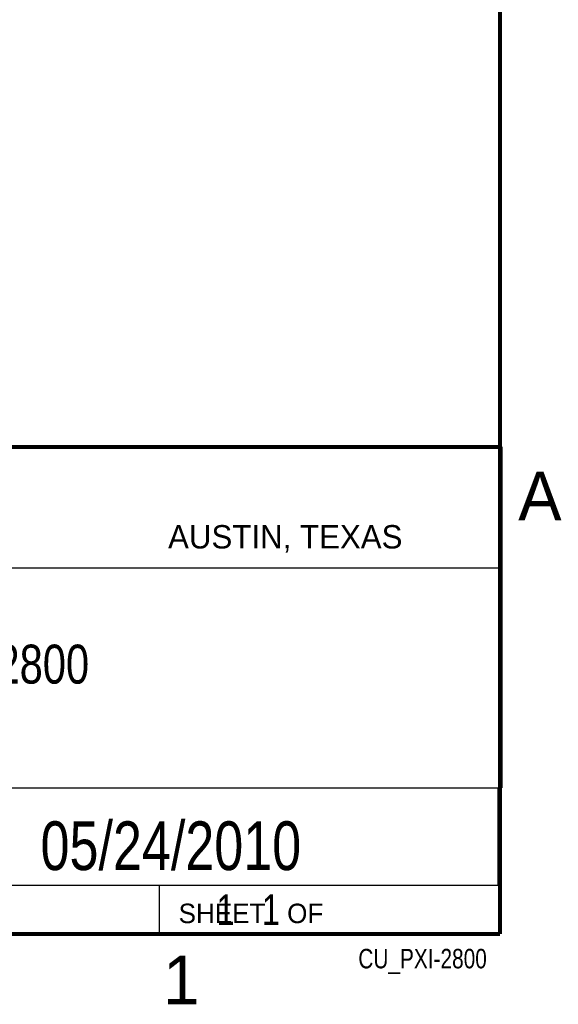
# Model space of a CAD drawing. Header units: inches. Extents: x 0 to 34, y 0 to 22.
# Tile 44 of 46: x 31 to 33.8, y 0.1 to 5.2. Entities that reach past the tile are written whole.
import ezdxf
from ezdxf.enums import TextEntityAlignment as Align

# ---------------------------------------------------------------- set-up
doc = ezdxf.new("R2010")
doc.units = ezdxf.units.IN
doc.header["$LTSCALE"] = 1.87
doc.header["$MEASUREMENT"] = 0
doc.layers.get('0').update_dxf_attribs({"linetype": 'CONTINUOUS'})
doc.styles.get("Standard").update_dxf_attribs({"font": 'txt', "width": 0.8})

msp = doc.modelspace()

# ---------------------------------------------------------------- linework, layer by layer
at = {"color": 2, "linetype": 'CONTINUOUS'}
for p, q in [((28.3793, 3.0003), (33.5093, 3.0003)), ((33.5093, 3.0003), (33.5093, 1.2503)), ((28.7231, 2.38), (33.5, 2.38)), ((28.3793, 1.2503), (33.5093, 1.2503)), ((30.13, 1.2499), (33.49, 1.2499)), ((33.49, 1.2499), (33.49, 0.7499)), ((28.38, 0.75), (33.5, 0.75)), ((30.13, 0.7499), (33.49, 0.7499)), ((31.75, 0.75), (33.5, 0.75)), ((31.75, 0.75), (31.75, 0.5)), ((33.5, 0.75), (33.5, 0.5)), ((31.75, 0.5), (33.5, 0.5)), ((32.4953, 0.5017), (33.4953, 0.5017)), ((32.4953, 0.5017), (32.4953, 0.5012)), ((32.4953, 0.5012), (33.4953, 0.5012)), ((33.4953, 0.5017), (33.4953, 0.5012))]:
    msp.add_line(p, q, dxfattribs=at)
at = {"color": 7, "linetype": 'CONTINUOUS', "const_width": 0.02}
for points in [[(33.5, 0.5), (33.5, 21.5)], [(25.58, 3), (33.5, 3)], [(0.5, 0.5), (33.5, 0.5)]]:
    msp.add_lwpolyline(points, dxfattribs=at)

# ---------------------------------------------------------------- texts
at = {"color": 2, "linetype": 'CONTINUOUS'}
for s, height, p in [('A', 0.25, (33.5939, 2.6228)), ('AUSTIN, TEXAS', 0.12, (31.7957, 2.479)), ('SHEET   OF', 0.1, (31.8499, 0.5557)), ('1', 0.25, (31.7706, 0.139))]:
    msp.add_text(s, height=height, dxfattribs=at).set_placement(p)
at = {"color": 7, "linetype": 'CONTINUOUS', "width": 0.8}
msp.add_text('05/24/2010', height=0.25, dxfattribs=at).set_placement((31.81, 0.828), align=Align.CENTER)
at = {"color": 2, "linetype": 'CONTINUOUS', "width": 0.8}
msp.add_text('CU_PXI-2800', height=0.1, dxfattribs=at).set_placement((33.4328, 0.3236), align=Align.RIGHT)
at = {"color": 7, "linetype": 'CONTINUOUS'}
for s, insert, char_height, width, attachment_point in [('PXI-2800\\P ', (30.9443, 1.9853), 0.2, 1.28, 2), ('     1   1', (31.8125, 0.7031), 0.15625, 1.25, 1)]:
    msp.add_mtext(s, dxfattribs=dict(at, insert=insert, char_height=char_height, width=width, attachment_point=attachment_point))

doc.saveas('drawing.dxf')
